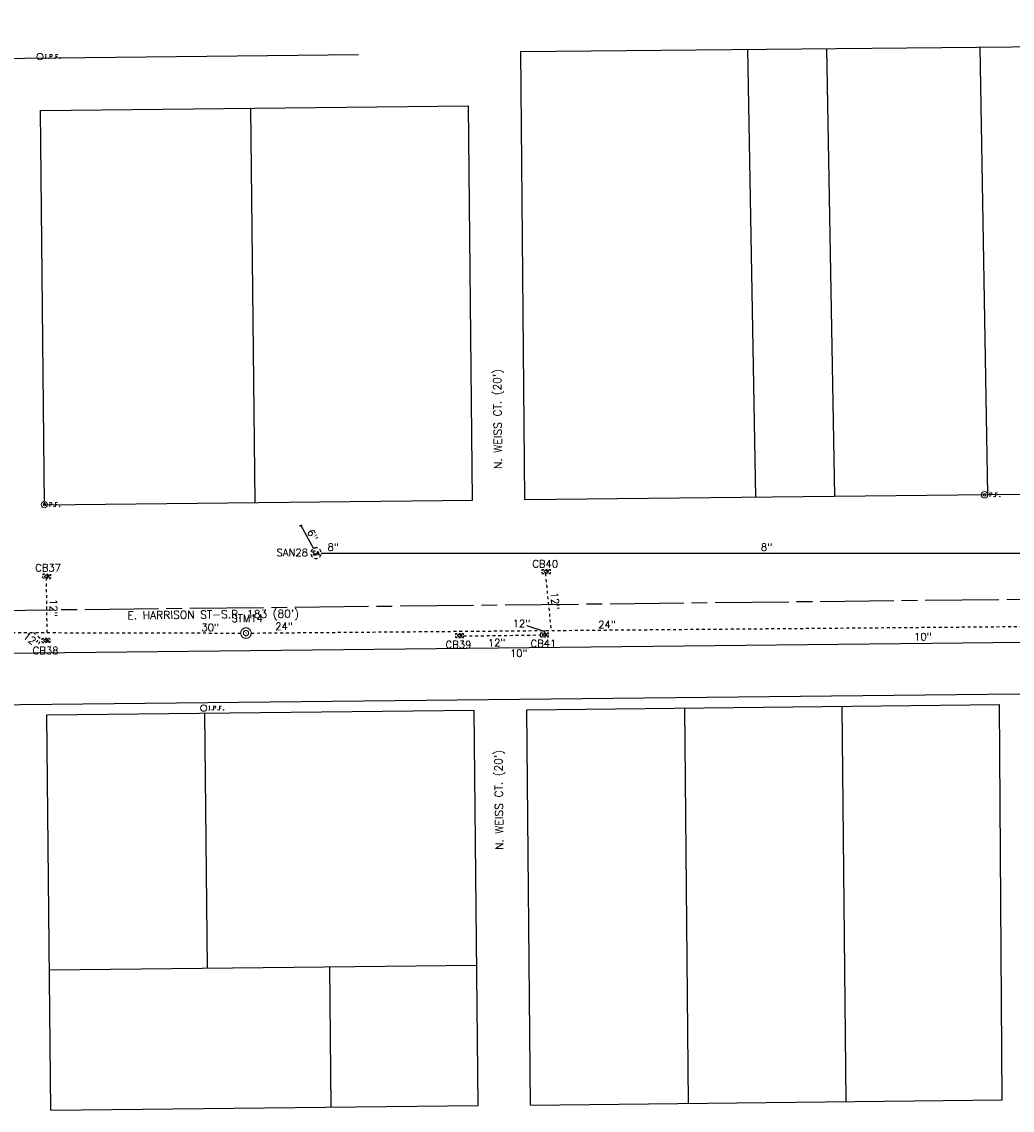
# Model space of a CAD drawing. Extents: x 2300122 to 2305194, y 360020 to 364238.
# Tile 70 of 93: x 2302219 to 2302596, y 362044 to 362459. Entities that reach past the tile are written whole.
import ezdxf
from ezdxf.enums import TextEntityAlignment as Align

# ---------------------------------------------------------------- set-up
doc = ezdxf.new("R2010")
doc.units = 0
doc.header["$LTSCALE"] = 20
doc.header["$MEASUREMENT"] = 0
for name, pattern in [('CL', [2, 0.3, -0.15, 1.4, -0.15]), ('drainage01', [1.6, 0.85, -0.75]), ('gasex', [0]), ('OhDOT_USTN2', [0.11, 0.069, -0.041]), ('OhDOT_USTN5', [0.11, 0.055, -0.055]), ('rowex', [0]), ('sanex', [0]), ('waterex', [0])]:
    doc.linetypes.add(name, pattern=pattern)
for name, color, linetype in [('DR_X_Cells', 151, 'OhDOT_USTN2'), ('DR_X_Storm_Sewer', 151, 'OhDOT_USTN5'), ('DR_X_Text', 7, 'Continuous'), ('DV_X_Property_Line', 7, 'Continuous'), ('RW_X_CL', 6, 'CL'), ('RW_X_Fee_RW', 6, 'rowex'), ('RW_X_Text', 7, 'Continuous'), ('SV_X_Mon_Cells_Found', 7, 'Continuous'), ('UT_X_Gas', 2, 'gasex'), ('UT_X_Sanitary_Cells', 3, 'Continuous'), ('UT_X_Sanitary_Line', 3, 'sanex'), ('UT_X_Sanitary_Text', 7, 'Continuous'), ('UT_X_Water', 133, 'waterex'), ('UT_X_Water_Text', 7, 'Continuous')]:
    doc.layers.add(name, color=color, linetype=linetype)
doc.styles.add('Simplex Normal (0.14)', font='Simplex.shx')

# ---------------------------------------------------------------- blocks, each defined once
blk = doc.blocks.new('smh')
at = {"linetype": 'Continuous', "flags": 128}
for points in [[(-0.33, 0.69), (-0.36, 0.71), (-0.4, 0.74), (-0.51, 0.78), (-0.65, 0.8), (-0.75, 0.8), (-0.79, 0.8), (-0.95, 0.76), (-1.09, 0.69), (-1.18, 0.59), (-1.2, 0.49), (-1.2, 0.41), (-1.18, 0.31), (-1.08, 0.22), (-0.38, -0.16), (-0.32, -0.21), (-0.29, -0.26), (-0.27, -0.33), (-0.27, -0.41), (-0.28, -0.48), (-0.29, -0.53), (-0.32, -0.6), (-0.34, -0.65), (-0.37, -0.69), (-0.41, -0.72), (-0.45, -0.75), (-0.5, -0.77), (-0.53, -0.79), (-0.65, -0.8), (-0.82, -0.8), (-0.94, -0.77), (-1.1, -0.69), (-1.2, -0.61)], [(0.21, -0.8), (0.71, 0.8), (1.2, -0.8)], [(1.08, -0.42), (0.34, -0.42)]]:
    blk.add_lwpolyline(points, dxfattribs=at)
at = {"linetype": 'Continuous'}
for start, end in [(130.0806, 170.0721), (70.0577, 110.1061), (10.0169, 50.0392), (190.0169, 230.0392), (250.0577, 290.0473), (310.0114, 350.0264)]:
    blk.add_arc((0, 0), 2, start, end, dxfattribs=at)
blk = doc.blocks.new('ODOT SANITARY MANHOLE')
blk.add_blockref('smh', (0, 0))
blk = doc.blocks.new('CONTINUE')
at = {"flags": 128}
blk.add_lwpolyline([(-0.02, -0.58, -0.273937), (0, 0, 0.273937), (0.02, 0.58)], format="xyb", dxfattribs=at)
blk = doc.blocks.new('GCB-X')
at = {"layer": 'DR_X_Cells', "color": 121, "linetype": 'Continuous'}
for p, q in [((-0.062, 0.037), (-0.037, 0.037)), ((-0.062, 0.012), (-0.062, 0.037)), ((-0.012, 0.037), (0.012, 0.037)), ((0.023, 0.019), (0.007, 0.019)), ((0.007, 0.019), (0.007, -0.02)), ((0.007, 0.001), (0.024, 0.001)), ((0.037, 0.037), (0.062, 0.037)), ((0.062, 0.012), (0.062, 0.037)), ((-0.062, -0.037), (-0.062, -0.012)), ((-0.062, -0.037), (-0.037, -0.037)), ((-0.012, -0.037), (0.012, -0.037)), ((0.007, -0.02), (0.024, -0.02)), ((0.037, -0.037), (0.062, -0.037)), ((0.062, -0.037), (0.062, -0.012))]:
    blk.add_line(p, q, dxfattribs=at)
at = {"layer": 'DR_X_Cells', "color": 121, "linetype": 'Continuous', "extrusion": (0, 0, -1)}
for centre, radius, start, end in [((-0.014, 0), 0.0458, 344.8107, 15.1893), ((0.018, 0.007), 0.0127, 21.5603, 158.4397), ((-0.02, 0.01), 0.00986, 106.9987, 243.1793), ((-0.02, -0.01), 0.0117, 112.0547, 247.9453)]:
    blk.add_arc(centre, radius, start, end, dxfattribs=at)
at = {"layer": 'DR_X_Cells', "color": 121, "linetype": 'Continuous'}
blk.add_arc((-0.018, -0.007), 0.0127, 201.5603, 338.4397, dxfattribs=at)
blk = doc.blocks.new('ODOT STORM CATCH BASIN SQUARE')
blk.add_blockref('GCB-X', (0, 0))
blk = doc.blocks.new('ODOT STORM MANHOLE')
at = {"layer": 'DR_X_Cells', "color": 151, "linetype": 'drainage01', "lineweight": 0, "ltscale": 0.05}
for radius in [0.1, 0.05]:
    blk.add_circle((0, 0), radius, dxfattribs=at)
at = {"layer": 'DR_X_Cells', "color": 151, "linetype": 'Continuous', "lineweight": 0}
blk.add_point((0, 0), dxfattribs=at)
blk = doc.blocks.new('IPIPE')
at = {"layer": 'SV_X_Mon_Cells_Found', "color": 7, "linetype": 'Continuous', "lineweight": 0, "flags": 128}
for points in [[(0.1, -0.04), (0.1, 0.04), (0.126, 0.04), (0.129, 0.039), (0.133, 0.038), (0.135, 0.037), (0.136, 0.036), (0.138, 0.032), (0.14, 0.029), (0.141, 0.024), (0.141, 0.017), (0.141, 0.014), (0.14, 0.01), (0.137, 0.006), (0.135, 0.004), (0.133, 0.003), (0.131, 0.002), (0.126, 0.001), (0.1, 0.001)], [(0.25, 0.04), (0.212, 0.04), (0.212, -0.04)], [(0.212, 0.001), (0.239, 0.001)], [(0.182, -0.029), (0.185, -0.029), (0.186, -0.031), (0.188, -0.033), (0.188, -0.036), (0.186, -0.039), (0.185, -0.04), (0.182, -0.04), (0.18, -0.039), (0.179, -0.036), (0.179, -0.033), (0.18, -0.031), (0.182, -0.029)], [(0.289, -0.029), (0.292, -0.029), (0.294, -0.031), (0.296, -0.033), (0.296, -0.036), (0.294, -0.039), (0.292, -0.04), (0.289, -0.04), (0.288, -0.039), (0.286, -0.036), (0.286, -0.033), (0.288, -0.031), (0.289, -0.029)]]:
    blk.add_lwpolyline(points, dxfattribs=at)
at = {"layer": 'SV_X_Mon_Cells_Found', "color": 7, "linetype": 'Continuous', "lineweight": 0}
for radius in [0.06, 0.0247]:
    blk.add_circle((0, 0), radius, dxfattribs=at)
blk = doc.blocks.new('IPF')
at = {"layer": 'SV_X_Mon_Cells_Found', "color": 7, "linetype": 'Continuous', "lineweight": 0, "flags": 128}
for points in [[(0.101, 0.04), (0.118, 0.04)], [(0.11, -0.04), (0.11, 0.04)], [(0.188, -0.04), (0.188, 0.04), (0.214, 0.04), (0.217, 0.039), (0.221, 0.038), (0.223, 0.037), (0.224, 0.036), (0.226, 0.032), (0.228, 0.029), (0.229, 0.024), (0.229, 0.017), (0.229, 0.014), (0.227, 0.01), (0.225, 0.006), (0.223, 0.004), (0.221, 0.003), (0.219, 0.002), (0.214, 0.001), (0.188, 0.001)], [(0.338, 0.04), (0.3, 0.04), (0.3, -0.04)], [(0.3, 0.001), (0.327, 0.001)], [(0.101, -0.04), (0.118, -0.04)], [(0.157, -0.029), (0.16, -0.029), (0.162, -0.031), (0.164, -0.033), (0.164, -0.036), (0.162, -0.039), (0.16, -0.04), (0.157, -0.04), (0.156, -0.039), (0.154, -0.036), (0.154, -0.033), (0.156, -0.031), (0.157, -0.029)], [(0.27, -0.029), (0.273, -0.029), (0.274, -0.031), (0.276, -0.033), (0.276, -0.036), (0.274, -0.039), (0.273, -0.04), (0.27, -0.04), (0.268, -0.039), (0.267, -0.036), (0.267, -0.033), (0.268, -0.031), (0.27, -0.029)], [(0.377, -0.029), (0.38, -0.029), (0.382, -0.031), (0.383, -0.033), (0.383, -0.036), (0.382, -0.039), (0.38, -0.04), (0.377, -0.04), (0.376, -0.039), (0.374, -0.036), (0.374, -0.033), (0.376, -0.031), (0.377, -0.029)]]:
    blk.add_lwpolyline(points, dxfattribs=at)
at = {"layer": 'SV_X_Mon_Cells_Found', "color": 7, "linetype": 'Continuous', "lineweight": 0}
blk.add_circle((0, 0), 0.06, dxfattribs=at)

msp = doc.modelspace()

# ---------------------------------------------------------------- linework, layer by layer
at = {"layer": 'DR_X_Storm_Sewer', "flags": 128}
for points in [[(2302229.02, 362226.19), (2302228.76, 362246.87)], [(2302418.68, 362248.72), (2302420.88, 362227)], [(2301896.8, 362226.94), (2302302.72, 362226.02)], [(2302223.76, 362226.2), (2302227.13, 362223.44)], [(2302306.72, 362226.03), (2302620.89, 362228.71)], [(2302387.58, 362224.92), (2302416.96, 362225.32)], [(2302418.36, 362226.98), (2302418.24, 362226.11)]]:
    msp.add_lwpolyline(points, dxfattribs=at)
at = {"layer": 'DR_X_Text', "flags": 128}
msp.add_lwpolyline([(2302418.31, 362226.65), (2302411.66, 362228.77)], dxfattribs=at)
at = {"layer": 'DV_X_Property_Line'}
for points in [[(2302409.31, 362447.35), (2302810.22, 362451.21)], [(2302584.07, 362449.04), (2302587.11, 362278.78)], [(2302495.71, 362448.19), (2302498.75, 362277.82)], [(2302525.71, 362448.47), (2302528.75, 362278.14)], [(2302306.49, 362425.74), (2302308.08, 362275.74)], [(2302471.65, 362197.52), (2302473.06, 362047.05)], [(2302531.65, 362198.17), (2302533.06, 362047.7)], [(2302288.88, 362195.53), (2302289.91, 362098.47)], [(2302229.92, 362097.82), (2302392.57, 362099.58)], [(2302336.51, 362098.97), (2302337.08, 362045.58)]]:
    msp.add_lwpolyline(points, dxfattribs=at)
at = {"layer": 'RW_X_CL'}
msp.add_lwpolyline([(2301514.43, 362227.11), (2304426.15, 362258.77, 0.409017), (2304672.44, 362506.03), (2304681.71, 363848.88)], format="xyb", dxfattribs=at)
at = {"layer": 'RW_X_Fee_RW', "flags": 128}
for points in [[(2301827.66, 362440.53), (2302347.52, 362446.18)], [(2302410.91, 362276.86), (2302409.31, 362447.35)], [(2302226.43, 362424.86), (2302389.5, 362426.64)], [(2302390.91, 362276.64), (2302389.5, 362426.64)], [(2302410.91, 362276.86), (2302811.28, 362281.21)], [(2302228.03, 362274.87), (2302390.91, 362276.64)], [(2302228.88, 362194.88), (2302391.66, 362196.65)], [(2302393.07, 362046.18), (2302391.66, 362196.65)], [(2302411.66, 362196.86), (2302591.65, 362198.82)], [(2302413.07, 362046.4), (2302411.66, 362196.86)], [(2302413.07, 362046.4), (2302592.64, 362048.35)], [(2302230.48, 362044.42), (2302393.07, 362046.18)]]:
    msp.add_lwpolyline(points, dxfattribs=at)
at = {"layer": 'RW_X_Fee_RW'}
for points in [[(2302228.03, 362274.87), (2302226.43, 362424.86)], [(2302592.64, 362048.35), (2302591.65, 362198.82)], [(2302230.48, 362044.42), (2302228.88, 362194.88)]]:
    msp.add_lwpolyline(points, dxfattribs=at)
at = {"layer": 'UT_X_Gas', "flags": 128}
msp.add_lwpolyline([(2301772.79, 362190.87), (2301824.9, 362193.44), (2301827.13, 362193.7), (2301902.61, 362195.35), (2301921.71, 362195.72), (2302598.99, 362202.91), (2302619.1, 362201.72), (2302632.56, 362201.74), (2302643.83, 362202.49), (2302649.16, 362203.07), (2303246.6, 362209.14), (2303311.04, 362210.61), (2303395.81, 362210.42), (2303445.16, 362209.52), (2303485.35, 362210.12), (2303530.31, 362210.38), (2303554.76, 362210.36), (2303593.21, 362211.19), (2303662.11, 362212.75), (2303695.58, 362212.77), (2303735.06, 362213.36), (2303784.62, 362214.36), (2303811.68, 362215.19), (2303838.02, 362214.67), (2303875.3, 362215.43), (2303917.3, 362215.05), (2303972.58, 362215.34), (2304075.44, 362216.25), (2304104.03, 362216.67), (2304142.03, 362216.68), (2304183.96, 362217.55), (2304245.48, 362217.15), (2304287.23, 362218.16), (2304340.14, 362219.65), (2304379.55, 362220.13), (2304423.36, 362221.34), (2304467.76, 362223.97), (2304503.52, 362229.16), (2304542.51, 362233.59), (2304572.69, 362236.39), (2304602.18, 362237.84), (2304634.79, 362238.31), (2304632.96, 362260.55), (2304621.31, 362301.47), (2304615.84, 362387.06), (2304619.25, 362457.01), (2304619.37, 362523.24), (2304620.77, 362655.85), (2304621.86, 362779.83), (2304622.72, 362898.51), (2304622.9, 363003.54), (2304623.37, 363096.24), (2304624.3, 363189.54), (2304624.32, 363243.83), (2304624.97, 363348.77), (2304625.89, 363407.3), (2304626.71, 363522.37), (2304627.43, 363634.88), (2304628.03, 363752.22)], dxfattribs=at)
at = {"layer": 'UT_X_Sanitary_Line', "flags": 128}
for points in [[(2302325.61, 362266.96), (2302330.42, 362258.19)], [(2302333.38, 362256.43), (2302672.53, 362256.42)]]:
    msp.add_lwpolyline(points, dxfattribs=at)
at = {"layer": 'UT_X_Water', "flags": 128}
msp.add_lwpolyline([(2301812.89, 362166.3), (2301835.68, 362208.87), (2301958.88, 362214.2), (2302176.71, 362217.97), (2302601.03, 362222.56), (2302960.16, 362224.56), (2302985.76, 362223.41), (2303268.27, 362227.45), (2303269.31, 362227.47), (2303774.71, 362231.54), (2303988.37, 362232.98), (2304190.92, 362235.42), (2304405.75, 362235.42), (2304686.61, 362245.13)], dxfattribs=at)

# ---------------------------------------------------------------- block references
at = {"layer": 'DR_X_Cells', "yscale": 21, "zscale": 20}
for p, xscale, rotation in [((2302419.08, 362249.5), 25.00000000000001, 359.9444987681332), ((2302228.93, 362247.65), 24, 354.7542062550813), ((2302228.64, 362223.27), 24, 3.776421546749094)]:
    msp.add_blockref('ODOT STORM CATCH BASIN SQUARE', p, dxfattribs=dict(at, xscale=xscale, rotation=rotation))
at = {"layer": 'DR_X_Cells', "yscale": 20, "zscale": 20}
for name, p, xscale in [('ODOT STORM MANHOLE', (2302304.72, 362226.01), 20), ('ODOT STORM CATCH BASIN SQUARE', (2302386.08, 362225.08), 24), ('ODOT STORM CATCH BASIN SQUARE', (2302418.46, 362225.36), 24)]:
    msp.add_blockref(name, p, dxfattribs=dict(at, xscale=xscale))
at = {"layer": 'SV_X_Mon_Cells_Found', "xscale": 20, "yscale": 20, "zscale": 20}
for name, p in [('IPF', (2302226.29, 362445.45)), ('IPIPE', (2302585.91, 362278.64)), ('IPIPE', (2302227.98, 362274.91)), ('IPF', (2302288.62, 362197.46))]:
    msp.add_blockref(name, p, dxfattribs=at)
at = {"layer": 'UT_X_Sanitary_Cells'}
msp.add_blockref('ODOT SANITARY MANHOLE', (2302331.38, 362256.43), dxfattribs=at)
at = {"layer": 'UT_X_Sanitary_Line', "rotation": 298.7088078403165}
msp.add_blockref('CONTINUE', (2302325.61, 362266.96), dxfattribs=at)

# ---------------------------------------------------------------- texts
at = {"layer": 'DR_X_Text', "char_height": 2.8, "attachment_point": 5, "style": 'Simplex Normal (0.14)'}
for s, insert in [('CB40', (2302418.66, 362252.34)), ('CB37', (2302229.38, 362250.85)), ('STM14', (2302305.18, 362231.63)), ('12"', (2302409.61, 362229.72)), ('CB38', (2302228.44, 362219.36)), ('CB39', (2302385.64, 362221.62)), ('CB41', (2302417.96, 362222.08))]:
    msp.add_mtext(s, dxfattribs=dict(at, insert=insert))
for s, insert, rotation in [('12"', (2302231.44, 362235.59), 270.7276), ('12"', (2302422.43, 362238.27), 275.7708), ('30"', (2302291.09, 362228.13), 359.8704), ('24"', (2302319.22, 362228.61), 0.4878), ('24"', (2302442.2, 362229.28), 0.4878), ('12"', (2302223.15, 362223.43), 320.7106), ('12"', (2302400.17, 362222.39), 0.7814)]:
    msp.add_mtext(s, dxfattribs=dict(at, insert=insert, rotation=rotation))
at = {"layer": 'RW_X_Text', "style": 'Simplex Normal (0.14)'}
for s, rotation, p in [("N. WEISS CT. (20')", 90.6098, (2302400.5, 362307.5)), ("E. HARRISON ST-S.R. 183 (80')", 0.6229, (2302292.25, 362233.1)), ("N. WEISS CT. (20')", 90.6098, (2302401, 362162.5))]:
    msp.add_text(s, height=3, rotation=rotation, dxfattribs=at).set_placement(p, align=Align.MIDDLE_CENTER)
at = {"layer": 'UT_X_Sanitary_Text', "char_height": 2.8, "attachment_point": 5, "style": 'Simplex Normal (0.14)'}
for s, insert, rotation in [('6"', (2302330.1, 362263.31), 298.7088), ('8"', (2302337.9, 362258.74), 359.9983), ('8"', (2302502.94, 362258.73), 359.9983)]:
    msp.add_mtext(s, dxfattribs=dict(at, insert=insert, rotation=rotation))
at = {"layer": 'UT_X_Sanitary_Text', "insert": (2302322.32, 362256.68), "char_height": 2.8, "attachment_point": 5, "style": 'Simplex Normal (0.14)'}
msp.add_mtext('SAN28', dxfattribs=at)
at = {"layer": 'UT_X_Water_Text', "char_height": 2.8, "attachment_point": 5, "rotation": 0.62, "style": 'Simplex Normal (0.14)'}
for insert in [(2302562.47, 362224.63), (2302408.57, 362218.34)]:
    msp.add_mtext('10"', dxfattribs=dict(at, insert=insert))

doc.saveas('drawing.dxf')
